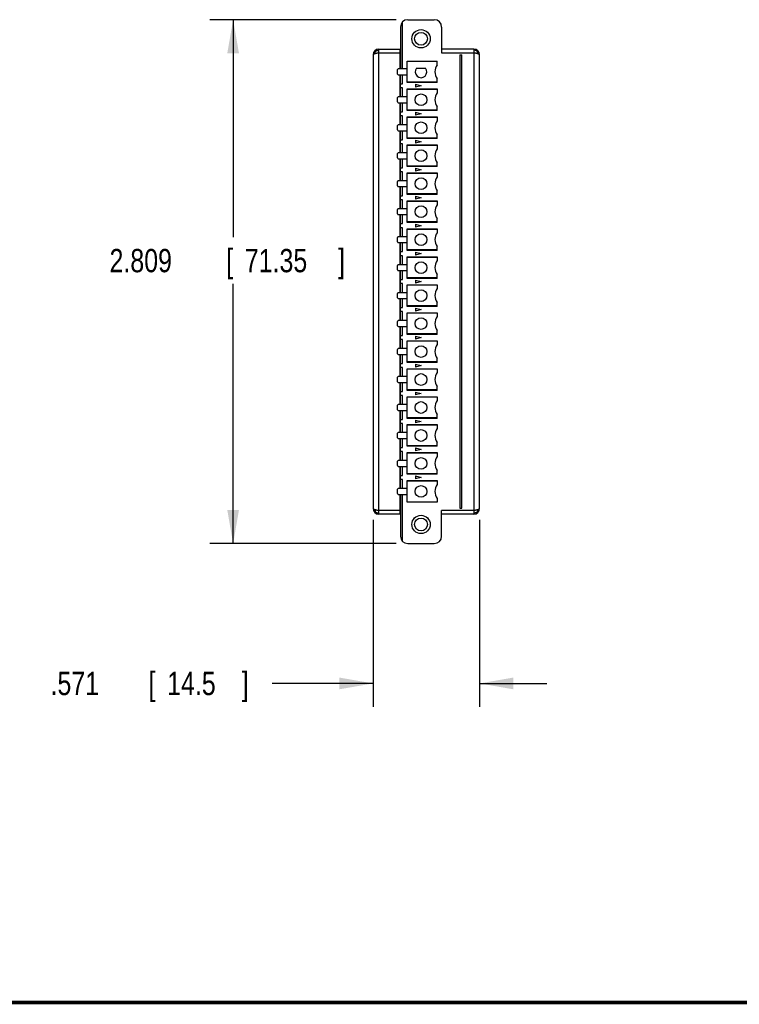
# Model space of a CAD drawing. Header units: inches. Extents: x 0.2 to 16.8, y 0.1 to 10.8.
# Tile 2 of 10: x 7.5 to 11.4, y 0.2 to 5.5. Entities that reach past the tile are written whole.
import ezdxf

# ---------------------------------------------------------------- set-up
doc = ezdxf.new("R2010")
doc.units = ezdxf.units.IN
doc.header["$LTSCALE"] = 0.935
doc.header["$MEASUREMENT"] = 0
doc.layers.get('0').update_dxf_attribs({"linetype": 'CONTINUOUS'})
doc.layers.add('DIMENSIONS', color=7, linetype='CONTINUOUS')
doc.styles.get("Standard").update_dxf_attribs({"font": 'txt', "width": 0.8})
doc.dimstyles.new('DIMSTYLE_1', dxfattribs={"dimtxt": 0.125, "dimasz": 0.18, "dimexe": 0.18, "dimexo": 0.0625, "dimgap": 0.09, "dimtad": 0, "dimtih": 1, "dimtoh": 1, "dimdec": 3, "dimzin": 4, "dimdsep": 46, "dimtxsty": 'STANDARD', "dimblk": '_FILLED', "dimblk1": '_FILLED', "dimblk2": '_FILLED', "dimcen": 0.09, "dimadec": 0, "dimazin": 0, "dimtp": 0.01, "dimtm": 0.01, "dimtfac": 1, "dimtdec": 3, "dimtofl": 0, "dimtmove": 0, "dimatfit": 3, "dimldrblk": '_FILLED', "dimfxl": 1, "dimtolj": 1, "dimtzin": 4, "dimarcsym": 0})

# ---------------------------------------------------------------- blocks, each defined once
blk = doc.blocks.new('_FILLED')
at = {"color": 0, "linetype": 'BYBLOCK'}
blk.add_solid([(0, 0), (-1, 0.174), (-1, -0.174)], dxfattribs=at)
blk = doc.blocks.new('*D2')
at = {"layer": 'DIMENSIONS', "color": 2, "linetype": 'CONTINUOUS'}
for p, q in [((9.4066, 2.8457), (9.4066, 1.8442)), ((9.9775, 2.8457), (9.9775, 1.8442)), ((9.4066, 1.9692), (8.8654, 1.9692)), ((9.9775, 1.9692), (10.3375, 1.9692))]:
    blk.add_line(p, q, dxfattribs=at)
at = {"layer": 'DIMENSIONS', "color": 2, "linetype": 'CONTINUOUS', "xscale": 0.18, "yscale": 0.18, "zscale": 0.18}
blk.add_blockref('_FILLED', (9.4066, 1.9692), dxfattribs=at)
at = {"layer": 'DIMENSIONS', "color": 2, "linetype": 'CONTINUOUS', "xscale": 0.18, "yscale": 0.18, "zscale": 0.18, "rotation": 180}
blk.add_blockref('_FILLED', (9.9775, 1.9692), dxfattribs=at)
at = {"layer": 'DIMENSIONS', "color": 2, "linetype": 'CONTINUOUS', "width": 0.8}
for s, p in [('.571', (7.6779, 1.9067)), ('[', (8.2029, 1.9067)), ('14.5', (8.3029, 1.9067)), (']', (8.7029, 1.9067))]:
    blk.add_text(s, height=0.125, dxfattribs=at).set_placement(p)
blk = doc.blocks.new('*D3')
at = {"layer": 'DIMENSIONS', "color": 2, "linetype": 'CONTINUOUS'}
for p, q in [((9.5302, 5.5283), (8.5316, 5.5283)), ((8.6566, 5.5283), (8.6566, 4.3616)), ((8.6566, 2.7192), (8.6566, 4.1116)), ((9.5302, 2.7192), (8.5316, 2.7192))]:
    blk.add_line(p, q, dxfattribs=at)
at = {"layer": 'DIMENSIONS', "color": 2, "linetype": 'CONTINUOUS', "xscale": 0.18, "yscale": 0.18, "zscale": 0.18}
for p, rotation in [((8.6566, 5.5283), 90), ((8.6566, 2.7192), 270)]:
    blk.add_blockref('_FILLED', p, dxfattribs=dict(at, rotation=rotation))
at = {"layer": 'DIMENSIONS', "color": 2, "linetype": 'CONTINUOUS', "width": 0.8}
for s, p in [('2.809', (7.9941, 4.1741)), ('[', (8.6191, 4.1741)), ('71.35', (8.7191, 4.1741)), (']', (9.2191, 4.1741))]:
    blk.add_text(s, height=0.125, dxfattribs=at).set_placement(p)

msp = doc.modelspace()

# ---------------------------------------------------------------- linework, layer by layer
at = {"color": 7, "linetype": 'CONTINUOUS'}
for p, q in [((9.5651, 5.2645), (9.5651, 5.517)), ((9.5927, 5.5283), (9.7344, 5.5283)), ((9.5533, 5.4889), (9.5533, 5.2645)), ((9.7738, 5.4889), (9.7738, 5.3511)), ((9.4066, 5.3393), (9.4066, 2.9082)), ((9.4381, 2.8767), (9.4381, 5.3708)), ((9.4381, 5.3708), (9.5533, 5.3708)), ((9.4381, 5.3511), (9.5513, 5.3511)), ((9.5513, 5.2645), (9.5513, 5.3708)), ((9.5533, 5.3393), (9.5513, 5.3393)), ((9.946, 5.3708), (9.7738, 5.3708)), ((9.7738, 5.3511), (9.946, 5.3511)), ((9.8722, 5.3393), (9.8722, 2.9082)), ((9.8722, 5.3393), (9.882, 5.3393)), ((9.882, 2.9082), (9.882, 5.3393)), ((9.946, 5.3708), (9.946, 2.8767)), ((9.9775, 2.9082), (9.9775, 5.3393)), ((9.5533, 5.3078), (9.5513, 5.3078)), ((9.5533, 5.3019), (9.5513, 5.3019)), ((9.5887, 5.1907), (9.5887, 5.3068)), ((9.5887, 5.3068), (9.7502, 5.3068)), ((9.7502, 5.3039), (9.5887, 5.3039)), ((9.6715, 5.3042), (9.6556, 5.3042)), ((9.7502, 5.2861), (9.7502, 5.3068)), ((9.5376, 5.237), (9.5376, 5.2606)), ((9.5887, 5.2645), (9.5415, 5.2645)), ((9.5415, 5.233), (9.5887, 5.233)), ((9.5513, 5.1145), (9.5513, 5.233)), ((9.5533, 5.1145), (9.5533, 5.233)), ((9.5651, 5.1846), (9.5651, 5.233)), ((9.639, 5.2685), (9.6881, 5.2685)), ((9.5513, 5.1957), (9.5533, 5.1957)), ((9.5533, 5.1846), (9.5651, 5.1846)), ((9.7502, 5.1937), (9.5887, 5.1937)), ((9.7502, 5.1907), (9.5887, 5.1907)), ((9.634, 5.1817), (9.634, 5.1659)), ((9.634, 5.1817), (9.6635, 5.1738)), ((9.7502, 5.1907), (9.7502, 5.2114)), ((9.5533, 5.1519), (9.5513, 5.1519)), ((9.5651, 5.1629), (9.5533, 5.1629)), ((9.5651, 5.1145), (9.5651, 5.1629)), ((9.5887, 5.0407), (9.5887, 5.1568)), ((9.5887, 5.1568), (9.7502, 5.1568)), ((9.7502, 5.1539), (9.5887, 5.1539)), ((9.6635, 5.1738), (9.634, 5.1659)), ((9.7502, 5.1568), (9.7502, 5.1361)), ((9.5376, 5.087), (9.5376, 5.1106)), ((9.5887, 5.1145), (9.5415, 5.1145)), ((9.5415, 5.083), (9.5887, 5.083)), ((9.5513, 4.9645), (9.5513, 5.083)), ((9.5533, 4.9645), (9.5533, 5.083)), ((9.5651, 5.0346), (9.5651, 5.083)), ((9.5513, 5.0457), (9.5533, 5.0457)), ((9.5533, 5.0346), (9.5651, 5.0346)), ((9.7502, 5.0437), (9.5887, 5.0437)), ((9.7502, 5.0407), (9.5887, 5.0407)), ((9.634, 5.0317), (9.634, 5.0159)), ((9.634, 5.0317), (9.6635, 5.0238)), ((9.6635, 5.0238), (9.634, 5.0159)), ((9.7502, 5.0407), (9.7502, 5.0614)), ((9.5887, 4.9645), (9.5415, 4.9645)), ((9.5533, 5.0019), (9.5513, 5.0019)), ((9.5651, 5.0129), (9.5533, 5.0129)), ((9.5651, 4.9645), (9.5651, 5.0129)), ((9.5887, 4.8907), (9.5887, 5.0068)), ((9.5887, 5.0068), (9.7502, 5.0068)), ((9.7502, 5.0039), (9.5887, 5.0039)), ((9.7502, 5.0068), (9.7502, 4.9861)), ((9.5376, 4.937), (9.5376, 4.9606)), ((9.5415, 4.933), (9.5887, 4.933)), ((9.5513, 4.8145), (9.5513, 4.933)), ((9.5533, 4.8145), (9.5533, 4.933)), ((9.5651, 4.8846), (9.5651, 4.933)), ((9.7502, 4.8907), (9.7502, 4.9114)), ((9.5513, 4.8957), (9.5533, 4.8957)), ((9.5533, 4.8846), (9.5651, 4.8846)), ((9.5651, 4.8629), (9.5533, 4.8629)), ((9.5651, 4.8145), (9.5651, 4.8629)), ((9.7502, 4.8937), (9.5887, 4.8937)), ((9.7502, 4.8907), (9.5887, 4.8907)), ((9.634, 4.8817), (9.634, 4.8659)), ((9.634, 4.8817), (9.6635, 4.8738)), ((9.6635, 4.8738), (9.634, 4.8659)), ((9.5376, 4.787), (9.5376, 4.8106)), ((9.5887, 4.8145), (9.5415, 4.8145)), ((9.5533, 4.8519), (9.5513, 4.8519)), ((9.5887, 4.7407), (9.5887, 4.8568)), ((9.5887, 4.8568), (9.7502, 4.8568)), ((9.7502, 4.8539), (9.5887, 4.8539)), ((9.7502, 4.8568), (9.7502, 4.8361)), ((9.5415, 4.783), (9.5887, 4.783)), ((9.5513, 4.6645), (9.5513, 4.783)), ((9.5533, 4.6645), (9.5533, 4.783)), ((9.5651, 4.7346), (9.5651, 4.783)), ((9.7502, 4.7407), (9.7502, 4.7614)), ((9.5513, 4.7457), (9.5533, 4.7457)), ((9.5533, 4.7019), (9.5513, 4.7019)), ((9.5533, 4.7346), (9.5651, 4.7346)), ((9.5651, 4.7129), (9.5533, 4.7129)), ((9.5651, 4.6645), (9.5651, 4.7129)), ((9.7502, 4.7437), (9.5887, 4.7437)), ((9.7502, 4.7407), (9.5887, 4.7407)), ((9.5887, 4.5907), (9.5887, 4.7068)), ((9.5887, 4.7068), (9.7502, 4.7068)), ((9.7502, 4.7039), (9.5887, 4.7039)), ((9.634, 4.7317), (9.634, 4.7159)), ((9.634, 4.7317), (9.6635, 4.7238)), ((9.6635, 4.7238), (9.634, 4.7159)), ((9.7502, 4.7068), (9.7502, 4.6861)), ((9.5376, 4.637), (9.5376, 4.6606)), ((9.5887, 4.6645), (9.5415, 4.6645)), ((9.5415, 4.633), (9.5887, 4.633)), ((9.5513, 4.5145), (9.5513, 4.633)), ((9.5513, 4.5957), (9.5533, 4.5957)), ((9.5533, 4.5145), (9.5533, 4.633)), ((9.5651, 4.5846), (9.5651, 4.633)), ((9.7502, 4.5937), (9.5887, 4.5937)), ((9.7502, 4.5907), (9.7502, 4.6114)), ((9.5533, 4.5519), (9.5513, 4.5519)), ((9.5533, 4.5846), (9.5651, 4.5846)), ((9.5651, 4.5629), (9.5533, 4.5629)), ((9.5651, 4.5145), (9.5651, 4.5629)), ((9.7502, 4.5907), (9.5887, 4.5907)), ((9.5887, 4.4407), (9.5887, 4.5568)), ((9.5887, 4.5568), (9.7502, 4.5568)), ((9.7502, 4.5539), (9.5887, 4.5539)), ((9.634, 4.5817), (9.634, 4.5659)), ((9.634, 4.5817), (9.6635, 4.5738)), ((9.6635, 4.5738), (9.634, 4.5659)), ((9.7502, 4.5568), (9.7502, 4.5361)), ((9.5376, 4.487), (9.5376, 4.5106)), ((9.5887, 4.5145), (9.5415, 4.5145)), ((9.5415, 4.483), (9.5887, 4.483)), ((9.5513, 4.3645), (9.5513, 4.483)), ((9.5513, 4.4457), (9.5533, 4.4457)), ((9.5533, 4.3645), (9.5533, 4.483)), ((9.5651, 4.4346), (9.5651, 4.483)), ((9.7502, 4.4437), (9.5887, 4.4437)), ((9.7502, 4.4407), (9.5887, 4.4407)), ((9.7502, 4.4407), (9.7502, 4.4614)), ((9.5533, 4.4019), (9.5513, 4.4019)), ((9.5533, 4.4346), (9.5651, 4.4346)), ((9.5651, 4.4129), (9.5533, 4.4129)), ((9.5651, 4.3645), (9.5651, 4.4129)), ((9.5887, 4.2907), (9.5887, 4.4068)), ((9.5887, 4.4068), (9.7502, 4.4068)), ((9.7502, 4.4039), (9.5887, 4.4039)), ((9.634, 4.4317), (9.634, 4.4159)), ((9.634, 4.4317), (9.6635, 4.4238)), ((9.6635, 4.4238), (9.634, 4.4159)), ((9.7502, 4.4068), (9.7502, 4.3861)), ((9.5376, 4.337), (9.5376, 4.3606)), ((9.5887, 4.3645), (9.5415, 4.3645)), ((9.5415, 4.333), (9.5887, 4.333)), ((9.5513, 4.2145), (9.5513, 4.333)), ((9.5533, 4.2145), (9.5533, 4.333)), ((9.5651, 4.2846), (9.5651, 4.333)), ((9.5513, 4.2957), (9.5533, 4.2957)), ((9.5533, 4.2846), (9.5651, 4.2846)), ((9.7502, 4.2937), (9.5887, 4.2937)), ((9.7502, 4.2907), (9.5887, 4.2907)), ((9.634, 4.2817), (9.634, 4.2659)), ((9.634, 4.2817), (9.6635, 4.2738)), ((9.7502, 4.2907), (9.7502, 4.3114)), ((9.5533, 4.2519), (9.5513, 4.2519)), ((9.5651, 4.2629), (9.5533, 4.2629)), ((9.5651, 4.2145), (9.5651, 4.2629)), ((9.5887, 4.1407), (9.5887, 4.2568)), ((9.5887, 4.2568), (9.7502, 4.2568)), ((9.7502, 4.2539), (9.5887, 4.2539)), ((9.6635, 4.2738), (9.634, 4.2659)), ((9.7502, 4.2568), (9.7502, 4.2361)), ((9.5376, 4.187), (9.5376, 4.2106)), ((9.5887, 4.2145), (9.5415, 4.2145)), ((9.5415, 4.183), (9.5887, 4.183)), ((9.5513, 4.0645), (9.5513, 4.183)), ((9.5533, 4.0645), (9.5533, 4.183)), ((9.5651, 4.1346), (9.5651, 4.183)), ((9.5513, 4.1457), (9.5533, 4.1457)), ((9.5533, 4.1346), (9.5651, 4.1346)), ((9.7502, 4.1437), (9.5887, 4.1437)), ((9.7502, 4.1407), (9.5887, 4.1407)), ((9.634, 4.1317), (9.634, 4.1159)), ((9.634, 4.1317), (9.6635, 4.1238)), ((9.6635, 4.1238), (9.634, 4.1159)), ((9.7502, 4.1407), (9.7502, 4.1614)), ((9.5533, 4.1019), (9.5513, 4.1019)), ((9.5651, 4.1129), (9.5533, 4.1129)), ((9.5651, 4.0645), (9.5651, 4.1129)), ((9.5887, 3.9907), (9.5887, 4.1068)), ((9.5887, 4.1068), (9.7502, 4.1068)), ((9.7502, 4.1039), (9.5887, 4.1039)), ((9.7502, 4.1068), (9.7502, 4.0861)), ((9.5376, 4.037), (9.5376, 4.0606)), ((9.5887, 4.0645), (9.5415, 4.0645)), ((9.5415, 4.033), (9.5887, 4.033)), ((9.5513, 3.9145), (9.5513, 4.033)), ((9.5533, 3.9145), (9.5533, 4.033)), ((9.5651, 3.9846), (9.5651, 4.033)), ((9.5513, 3.9957), (9.5533, 3.9957)), ((9.5533, 3.9846), (9.5651, 3.9846)), ((9.5651, 3.9629), (9.5533, 3.9629)), ((9.5651, 3.9145), (9.5651, 3.9629)), ((9.7502, 3.9937), (9.5887, 3.9937)), ((9.7502, 3.9907), (9.5887, 3.9907)), ((9.634, 3.9817), (9.6635, 3.9738)), ((9.634, 3.9817), (9.634, 3.9659)), ((9.6635, 3.9738), (9.634, 3.9659)), ((9.7502, 3.9907), (9.7502, 4.0114)), ((9.5376, 3.887), (9.5376, 3.9106)), ((9.5887, 3.9145), (9.5415, 3.9145)), ((9.5533, 3.9519), (9.5513, 3.9519)), ((9.5887, 3.8407), (9.5887, 3.9568)), ((9.5887, 3.9568), (9.7502, 3.9568)), ((9.7502, 3.9539), (9.5887, 3.9539)), ((9.7502, 3.9568), (9.7502, 3.9361)), ((9.5415, 3.883), (9.5887, 3.883)), ((9.5513, 3.7645), (9.5513, 3.883)), ((9.5533, 3.7645), (9.5533, 3.883)), ((9.5651, 3.8346), (9.5651, 3.883)), ((9.7502, 3.8407), (9.7502, 3.8614)), ((9.5513, 3.8457), (9.5533, 3.8457)), ((9.5533, 3.8019), (9.5513, 3.8019)), ((9.5533, 3.8346), (9.5651, 3.8346)), ((9.5651, 3.8129), (9.5533, 3.8129)), ((9.5651, 3.7645), (9.5651, 3.8129)), ((9.7502, 3.8437), (9.5887, 3.8437)), ((9.7502, 3.8407), (9.5887, 3.8407)), ((9.5887, 3.8068), (9.7502, 3.8068)), ((9.5887, 3.6907), (9.5887, 3.8068)), ((9.7502, 3.8039), (9.5887, 3.8039)), ((9.634, 3.8317), (9.6635, 3.8238)), ((9.634, 3.8317), (9.634, 3.8159)), ((9.6635, 3.8238), (9.634, 3.8159)), ((9.7502, 3.8068), (9.7502, 3.7861)), ((9.5376, 3.737), (9.5376, 3.7606)), ((9.5887, 3.7645), (9.5415, 3.7645)), ((9.5415, 3.733), (9.5887, 3.733)), ((9.5513, 3.6145), (9.5513, 3.733)), ((9.5533, 3.6145), (9.5533, 3.733)), ((9.5651, 3.6846), (9.5651, 3.733)), ((9.7502, 3.6907), (9.7502, 3.7114)), ((9.5513, 3.6957), (9.5533, 3.6957)), ((9.5533, 3.6519), (9.5513, 3.6519)), ((9.5533, 3.6846), (9.5651, 3.6846)), ((9.5651, 3.6629), (9.5533, 3.6629)), ((9.5651, 3.6145), (9.5651, 3.6629)), ((9.7502, 3.6937), (9.5887, 3.6937)), ((9.7502, 3.6907), (9.5887, 3.6907)), ((9.5887, 3.6568), (9.7502, 3.6568)), ((9.5887, 3.5407), (9.5887, 3.6568)), ((9.7502, 3.6539), (9.5887, 3.6539)), ((9.634, 3.6817), (9.6635, 3.6738)), ((9.634, 3.6817), (9.634, 3.6659)), ((9.6635, 3.6738), (9.634, 3.6659)), ((9.7502, 3.6568), (9.7502, 3.6361)), ((9.5376, 3.587), (9.5376, 3.6106)), ((9.5887, 3.6145), (9.5415, 3.6145)), ((9.5415, 3.583), (9.5887, 3.583)), ((9.5513, 3.4645), (9.5513, 3.583)), ((9.5513, 3.5457), (9.5533, 3.5457)), ((9.5533, 3.4645), (9.5533, 3.583)), ((9.5651, 3.5346), (9.5651, 3.583)), ((9.7502, 3.5437), (9.5887, 3.5437)), ((9.7502, 3.5407), (9.5887, 3.5407)), ((9.7502, 3.5407), (9.7502, 3.5614)), ((9.5533, 3.5019), (9.5513, 3.5019)), ((9.5533, 3.5346), (9.5651, 3.5346)), ((9.5651, 3.5129), (9.5533, 3.5129)), ((9.5651, 3.4645), (9.5651, 3.5129)), ((9.5887, 3.5068), (9.7502, 3.5068)), ((9.5887, 3.3907), (9.5887, 3.5068)), ((9.7502, 3.5039), (9.5887, 3.5039)), ((9.634, 3.5317), (9.6635, 3.5238)), ((9.634, 3.5317), (9.634, 3.5159)), ((9.6635, 3.5238), (9.634, 3.5159)), ((9.7502, 3.5068), (9.7502, 3.4861)), ((9.5376, 3.437), (9.5376, 3.4606)), ((9.5887, 3.4645), (9.5415, 3.4645)), ((9.5415, 3.433), (9.5887, 3.433)), ((9.5513, 3.3145), (9.5513, 3.433)), ((9.5533, 3.3145), (9.5533, 3.433)), ((9.5651, 3.3846), (9.5651, 3.433)), ((9.5513, 3.3957), (9.5533, 3.3957)), ((9.5533, 3.3846), (9.5651, 3.3846)), ((9.7502, 3.3937), (9.5887, 3.3937)), ((9.7502, 3.3907), (9.5887, 3.3907)), ((9.634, 3.3817), (9.6635, 3.3738)), ((9.634, 3.3817), (9.634, 3.3659)), ((9.7502, 3.3907), (9.7502, 3.4114)), ((9.5533, 3.3519), (9.5513, 3.3519)), ((9.5651, 3.3629), (9.5533, 3.3629)), ((9.5651, 3.3145), (9.5651, 3.3629)), ((9.5887, 3.3568), (9.7502, 3.3568)), ((9.5887, 3.2407), (9.5887, 3.3568)), ((9.7502, 3.3539), (9.5887, 3.3539)), ((9.6635, 3.3738), (9.634, 3.3659)), ((9.7502, 3.3568), (9.7502, 3.3361)), ((9.5376, 3.287), (9.5376, 3.3106)), ((9.5887, 3.3145), (9.5415, 3.3145)), ((9.5415, 3.283), (9.5887, 3.283)), ((9.5513, 3.1645), (9.5513, 3.283)), ((9.5533, 3.1645), (9.5533, 3.283)), ((9.5651, 3.2346), (9.5651, 3.283)), ((9.5513, 3.2457), (9.5533, 3.2457)), ((9.5533, 3.2346), (9.5651, 3.2346)), ((9.7502, 3.2437), (9.5887, 3.2437)), ((9.7502, 3.2407), (9.5887, 3.2407)), ((9.634, 3.2317), (9.6635, 3.2238)), ((9.634, 3.2317), (9.634, 3.2159)), ((9.6635, 3.2238), (9.634, 3.2159)), ((9.7502, 3.2407), (9.7502, 3.2614)), ((9.5533, 3.2019), (9.5513, 3.2019)), ((9.5651, 3.2129), (9.5533, 3.2129)), ((9.5651, 3.1645), (9.5651, 3.2129)), ((9.5887, 3.2068), (9.7502, 3.2068)), ((9.5887, 3.0907), (9.5887, 3.2068)), ((9.7502, 3.2039), (9.5887, 3.2039)), ((9.7502, 3.2068), (9.7502, 3.1861)), ((9.5376, 3.137), (9.5376, 3.1606)), ((9.5887, 3.1645), (9.5415, 3.1645)), ((9.5415, 3.133), (9.5887, 3.133)), ((9.5513, 3.0145), (9.5513, 3.133)), ((9.5533, 3.0145), (9.5533, 3.133)), ((9.5651, 3.0846), (9.5651, 3.133)), ((9.5513, 3.0957), (9.5533, 3.0957)), ((9.5533, 3.0846), (9.5651, 3.0846)), ((9.5651, 3.0629), (9.5533, 3.0629)), ((9.5651, 3.0145), (9.5651, 3.0629)), ((9.7502, 3.0937), (9.5887, 3.0937)), ((9.7502, 3.0907), (9.5887, 3.0907)), ((9.634, 3.0817), (9.6635, 3.0738)), ((9.634, 3.0817), (9.634, 3.0659)), ((9.6635, 3.0738), (9.634, 3.0659)), ((9.7502, 3.0907), (9.7502, 3.1114)), ((9.5376, 2.987), (9.5376, 3.0106)), ((9.5887, 3.0145), (9.5415, 3.0145)), ((9.5533, 3.0519), (9.5513, 3.0519)), ((9.5887, 3.0568), (9.7502, 3.0568)), ((9.5887, 2.9407), (9.5887, 3.0568)), ((9.7502, 3.0539), (9.5887, 3.0539)), ((9.7502, 3.0568), (9.7502, 3.0361)), ((9.5415, 2.983), (9.5887, 2.983)), ((9.5513, 2.8767), (9.5513, 2.983)), ((9.5533, 2.983), (9.5533, 2.7586)), ((9.5651, 2.7305), (9.5651, 2.983)), ((9.7502, 2.9614), (9.7502, 2.9407)), ((9.5513, 2.9457), (9.5533, 2.9457)), ((9.5513, 2.9397), (9.5533, 2.9397)), ((9.5533, 2.9082), (9.5513, 2.9082)), ((9.5887, 2.9437), (9.7502, 2.9437)), ((9.7502, 2.9407), (9.5887, 2.9407)), ((9.8722, 2.9082), (9.882, 2.9082)), ((9.5513, 2.8964), (9.4381, 2.8964)), ((9.5533, 2.8767), (9.4381, 2.8767)), ((9.946, 2.8964), (9.7738, 2.8964)), ((9.7738, 2.7586), (9.7738, 2.8964)), ((9.946, 2.8767), (9.7738, 2.8767)), ((9.5927, 2.7192), (9.7344, 2.7192))]:
    msp.add_line(p, q, dxfattribs=at)
at = {"color": 7, "linetype": 'CONTINUOUS', "const_width": 0.02}
msp.add_lwpolyline([(0.25, 0.2586), (16.75, 0.2586)], dxfattribs=at)
at = {"color": 7, "linetype": 'CONTINUOUS'}
for centre, radius in [((9.6635, 5.4259), 0.0492), ((9.6635, 5.4259), 0.0344), ((9.6635, 5.0988), 0.0315), ((9.6635, 4.9488), 0.0315), ((9.6635, 4.7988), 0.0315), ((9.6635, 4.6488), 0.0315), ((9.6635, 4.4988), 0.0315), ((9.6635, 4.3488), 0.0315), ((9.6635, 4.1988), 0.0315), ((9.6635, 4.0488), 0.0315), ((9.6635, 3.8988), 0.0315), ((9.6635, 3.7488), 0.0315), ((9.6635, 3.5988), 0.0315), ((9.6635, 3.4488), 0.0315), ((9.6635, 3.2988), 0.0315), ((9.6635, 3.1488), 0.0315), ((9.6635, 2.9988), 0.0315), ((9.6635, 2.8216), 0.0492), ((9.6635, 2.8216), 0.0344)]:
    msp.add_circle(centre, radius, dxfattribs=at)
for centre, radius, start, end in [((9.5927, 5.4889), 0.0394, 90, 180), ((9.7344, 5.4889), 0.0394, 0, 90), ((9.4381, 5.3393), 0.0315, 90, 180), ((9.946, 5.3393), 0.0315, 0, 90), ((9.8033, 5.2488), 0.065, 144.9032, 215.0968), ((9.5415, 5.2606), 0.00394, 90, 180), ((9.5415, 5.237), 0.00394, 180, 270), ((9.5533, 5.2488), 0.0197, 90, 95.8249), ((9.5533, 5.2488), 0.0197, 264.1751, 270), ((9.6635, 5.2488), 0.0315, 141.3178, 38.6822), ((9.8033, 5.0988), 0.065, 144.9032, 215.0968), ((9.5415, 5.1106), 0.00394, 90, 180), ((9.5415, 5.087), 0.00394, 180, 270), ((9.5533, 5.0988), 0.0197, 90, 95.8249), ((9.5533, 5.0988), 0.0197, 264.1751, 270), ((9.5415, 4.9606), 0.00394, 90, 180), ((9.5533, 4.9488), 0.0197, 90, 95.8249), ((9.8033, 4.9488), 0.065, 144.9032, 215.0968), ((9.5415, 4.937), 0.00394, 180, 270), ((9.5533, 4.9488), 0.0197, 264.1751, 270), ((9.5415, 4.8106), 0.00394, 90, 180), ((9.5533, 4.7988), 0.0197, 90, 95.8249), ((9.8033, 4.7988), 0.065, 144.9032, 215.0968), ((9.5415, 4.787), 0.00394, 180, 270), ((9.5533, 4.7988), 0.0197, 264.1751, 270), ((9.5415, 4.6606), 0.00394, 90, 180), ((9.5533, 4.6488), 0.0197, 90, 95.8249), ((9.8033, 4.6488), 0.065, 144.9032, 215.0968), ((9.5415, 4.637), 0.00394, 180, 270), ((9.5533, 4.6488), 0.0197, 264.1751, 270), ((9.5415, 4.5106), 0.00394, 90, 180), ((9.5533, 4.4988), 0.0197, 90, 95.8249), ((9.8033, 4.4988), 0.065, 144.9032, 215.0968), ((9.5415, 4.487), 0.00394, 180, 270), ((9.5533, 4.4988), 0.0197, 264.1751, 270), ((9.8033, 4.3488), 0.065, 144.9032, 215.0968), ((9.5415, 4.3606), 0.00394, 90, 180), ((9.5415, 4.337), 0.00394, 180, 270), ((9.5533, 4.3488), 0.0197, 90, 95.8249), ((9.5533, 4.3488), 0.0197, 264.1751, 270), ((9.8033, 4.1988), 0.065, 144.9032, 215.0968), ((9.5415, 4.2106), 0.00394, 90, 180), ((9.5415, 4.187), 0.00394, 180, 270), ((9.5533, 4.1988), 0.0197, 90, 95.8249), ((9.5533, 4.1988), 0.0197, 264.1751, 270), ((9.5533, 4.0488), 0.0197, 90, 95.8249), ((9.8033, 4.0488), 0.065, 144.9032, 215.0968), ((9.5415, 4.0606), 0.00394, 90, 180), ((9.5415, 4.037), 0.00394, 180, 270), ((9.5533, 4.0488), 0.0197, 264.1751, 270), ((9.5415, 3.9106), 0.00394, 90, 180), ((9.5533, 3.8988), 0.0197, 90, 95.8249), ((9.8033, 3.8988), 0.065, 144.9032, 215.0968), ((9.5415, 3.887), 0.00394, 180, 270), ((9.5533, 3.8988), 0.0197, 264.1751, 270), ((9.5415, 3.7606), 0.00394, 90, 180), ((9.5533, 3.7488), 0.0197, 90, 95.8249), ((9.8033, 3.7488), 0.065, 144.9032, 215.0968), ((9.5415, 3.737), 0.00394, 180, 270), ((9.5533, 3.7488), 0.0197, 264.1751, 270), ((9.5415, 3.6106), 0.00394, 90, 180), ((9.5533, 3.5988), 0.0197, 90, 95.8249), ((9.8033, 3.5988), 0.065, 144.9032, 215.0968), ((9.5415, 3.587), 0.00394, 180, 270), ((9.5533, 3.5988), 0.0197, 264.1751, 270), ((9.8033, 3.4488), 0.065, 144.9032, 215.0968), ((9.5415, 3.4606), 0.00394, 90, 180), ((9.5415, 3.437), 0.00394, 180, 270), ((9.5533, 3.4488), 0.0197, 90, 95.8249), ((9.5533, 3.4488), 0.0197, 264.1751, 270), ((9.8033, 3.2988), 0.065, 144.9032, 215.0968), ((9.5415, 3.3106), 0.00394, 90, 180), ((9.5415, 3.287), 0.00394, 180, 270), ((9.5533, 3.2988), 0.0197, 90, 95.8249), ((9.5533, 3.2988), 0.0197, 264.1751, 270), ((9.5533, 3.1488), 0.0197, 90, 95.8249), ((9.8033, 3.1488), 0.065, 144.9032, 215.0968), ((9.5415, 3.1606), 0.00394, 90, 180), ((9.5415, 3.137), 0.00394, 180, 270), ((9.5533, 3.1488), 0.0197, 264.1751, 270), ((9.5415, 3.0106), 0.00394, 90, 180), ((9.5533, 2.9988), 0.0197, 90, 95.8249), ((9.8033, 2.9988), 0.065, 144.9032, 215.0968), ((9.5415, 2.987), 0.00394, 180, 270), ((9.5533, 2.9988), 0.0197, 264.1751, 270), ((9.4381, 2.9082), 0.0315, 180, 270), ((9.946, 2.9082), 0.0315, 270, 360), ((9.5927, 2.7586), 0.0394, 180, 270), ((9.7344, 2.7586), 0.0394, 270, 360)]:
    msp.add_arc(centre, radius, start, end, dxfattribs=at)
for points, knots in [([(9.4159, 5.3452), (9.4152, 5.345), (9.4139, 5.3445), (9.412, 5.3438), (9.4107, 5.3432), (9.4097, 5.3427), (9.4091, 5.3423), (9.4085, 5.3419), (9.408, 5.3416), (9.4076, 5.3412), (9.4073, 5.3408), (9.407, 5.3405), (9.4068, 5.3401), (9.4067, 5.3397), (9.4066, 5.3395), (9.4066, 5.3393)], [0, 0, 0, 0, 0.193075, 0.366926, 0.520481, 0.589451, 0.653175, 0.711688, 0.765097, 0.813595, 0.857499, 0.897283, 0.933634, 0.967482, 1, 1, 1, 1]), ([(9.4159, 5.3616), (9.4159, 5.3617), (9.4161, 5.3618), (9.4163, 5.3618), (9.4164, 5.3619), (9.4166, 5.3619), (9.4168, 5.3619), (9.4171, 5.3618), (9.4173, 5.3618), (9.4176, 5.3617), (9.4181, 5.3615), (9.4187, 5.3612), (9.4195, 5.3608), (9.4201, 5.3604), (9.4204, 5.3602)], [0, 0, 0, 0, 0.058862, 0.089631, 0.122799, 0.159748, 0.201626, 0.249366, 0.303753, 0.365385, 0.434468, 0.595105, 0.784897, 1, 1, 1, 1]), ([(9.4159, 5.3452), (9.4159, 5.346), (9.4161, 5.3475), (9.4164, 5.3496), (9.4168, 5.3515), (9.4173, 5.3533), (9.4179, 5.3551), (9.4186, 5.3568), (9.4195, 5.3586), (9.4201, 5.3597), (9.4204, 5.3602)], [0, 0, 0, 0, 0.149271, 0.279597, 0.400046, 0.516791, 0.634481, 0.754702, 0.877493, 1, 1, 1, 1]), ([(9.4381, 5.3511), (9.4361, 5.3506), (9.4321, 5.3497), (9.4271, 5.3485), (9.4233, 5.3475), (9.4207, 5.3467), (9.4182, 5.346), (9.4166, 5.3455), (9.4159, 5.3452)], [0, 0, 0, 0, 0.274189, 0.538427, 0.663816, 0.783222, 0.895595, 1, 1, 1, 1]), ([(9.4204, 5.3602), (9.4211, 5.3606), (9.4225, 5.3613), (9.4245, 5.3622), (9.4266, 5.363), (9.4287, 5.3637), (9.4308, 5.3643), (9.433, 5.3647), (9.4355, 5.365), (9.4372, 5.3651), (9.4381, 5.3651)], [0, 0, 0, 0, 0.122488, 0.244994, 0.36529, 0.48308, 0.600184, 0.72069, 0.851048, 1, 1, 1, 1]), ([(9.9637, 5.3602), (9.9631, 5.3606), (9.9617, 5.3613), (9.9596, 5.3622), (9.9576, 5.363), (9.9555, 5.3637), (9.9534, 5.3643), (9.9511, 5.3647), (9.9487, 5.365), (9.9469, 5.3651), (9.946, 5.3651)], [0, 0, 0, 0, 0.122488, 0.244994, 0.36529, 0.48308, 0.600184, 0.72069, 0.851048, 1, 1, 1, 1]), ([(9.9683, 5.3452), (9.9675, 5.3455), (9.9659, 5.346), (9.9635, 5.3467), (9.9608, 5.3475), (9.958, 5.3482), (9.9551, 5.3489), (9.9521, 5.3497), (9.9491, 5.3504), (9.947, 5.3509), (9.946, 5.3511)], [0, 0, 0, 0, 0.104401, 0.216778, 0.336181, 0.461572, 0.591838, 0.725811, 0.862279, 1, 1, 1, 1]), ([(9.9661, 5.3615), (9.9659, 5.3614), (9.9654, 5.3612), (9.9646, 5.3608), (9.964, 5.3604), (9.9637, 5.3602)], [0, 0, 0, 0, 0.237069, 0.594687, 1, 1, 1, 1]), ([(9.9683, 5.3452), (9.9682, 5.346), (9.9681, 5.3475), (9.9678, 5.3496), (9.9674, 5.3515), (9.9669, 5.3533), (9.9663, 5.3551), (9.9655, 5.3568), (9.9647, 5.3586), (9.9641, 5.3597), (9.9637, 5.3602)], [0, 0, 0, 0, 0.149271, 0.279597, 0.400046, 0.516791, 0.634481, 0.754702, 0.877493, 1, 1, 1, 1]), ([(9.9683, 5.3616), (9.9682, 5.3617), (9.9681, 5.3618), (9.9679, 5.3618), (9.9677, 5.3619), (9.9676, 5.3619), (9.9673, 5.3619), (9.9671, 5.3618), (9.9668, 5.3618), (9.9666, 5.3617), (9.9663, 5.3616), (9.9661, 5.3615), (9.9661, 5.3615)], [0, 0, 0, 0, 0.125428, 0.190992, 0.261669, 0.340402, 0.42964, 0.531369, 0.64726, 0.77859, 0.925797, 1, 1, 1, 1]), ([(9.9775, 5.3393), (9.9775, 5.3395), (9.9775, 5.3397), (9.9774, 5.3401), (9.9772, 5.3405), (9.9769, 5.3408), (9.9766, 5.3412), (9.9761, 5.3416), (9.9757, 5.3419), (9.9751, 5.3423), (9.9745, 5.3427), (9.9735, 5.3432), (9.9721, 5.3438), (9.9703, 5.3445), (9.969, 5.345), (9.9683, 5.3452)], [0, 0, 0, 0, 0.032518, 0.066368, 0.102717, 0.142499, 0.186406, 0.234908, 0.288313, 0.346822, 0.41055, 0.479525, 0.633072, 0.806931, 1, 1, 1, 1]), ([(9.4066, 2.9082), (9.4066, 2.9081), (9.4067, 2.9078), (9.4068, 2.9075), (9.407, 2.9071), (9.4073, 2.9067), (9.4076, 2.9064), (9.408, 2.906), (9.4085, 2.9056), (9.4091, 2.9053), (9.4097, 2.9049), (9.4107, 2.9044), (9.412, 2.9037), (9.4139, 2.903), (9.4152, 2.9026), (9.4159, 2.9023)], [0, 0, 0, 0, 0.032518, 0.066368, 0.102717, 0.142499, 0.186406, 0.234908, 0.288313, 0.346822, 0.41055, 0.479525, 0.633072, 0.806931, 1, 1, 1, 1]), ([(9.9683, 2.9023), (9.969, 2.9026), (9.9703, 2.903), (9.9721, 2.9037), (9.9735, 2.9044), (9.9745, 2.9049), (9.9751, 2.9053), (9.9757, 2.9056), (9.9761, 2.906), (9.9766, 2.9064), (9.9769, 2.9067), (9.9772, 2.9071), (9.9774, 2.9075), (9.9775, 2.9078), (9.9775, 2.9081), (9.9775, 2.9082)], [0, 0, 0, 0, 0.193075, 0.366926, 0.520481, 0.589451, 0.653175, 0.711688, 0.765097, 0.813595, 0.857499, 0.897283, 0.933634, 0.967482, 1, 1, 1, 1]), ([(9.4159, 2.9023), (9.4166, 2.9021), (9.4182, 2.9016), (9.4207, 2.9008), (9.4233, 2.9001), (9.4261, 2.8994), (9.429, 2.8986), (9.432, 2.8979), (9.4351, 2.8971), (9.4371, 2.8967), (9.4381, 2.8964)], [0, 0, 0, 0, 0.104401, 0.216778, 0.336181, 0.461572, 0.591838, 0.725811, 0.862279, 1, 1, 1, 1]), ([(9.4159, 2.9023), (9.4159, 2.9015), (9.4161, 2.9001), (9.4164, 2.898), (9.4168, 2.8961), (9.4173, 2.8943), (9.4179, 2.8925), (9.4186, 2.8907), (9.4195, 2.889), (9.4201, 2.8879), (9.4204, 2.8873)], [0, 0, 0, 0, 0.149271, 0.279597, 0.400046, 0.516791, 0.634481, 0.754702, 0.877493, 1, 1, 1, 1]), ([(9.4159, 2.886), (9.4159, 2.8859), (9.4161, 2.8858), (9.4163, 2.8857), (9.4164, 2.8857), (9.4166, 2.8856), (9.4168, 2.8857), (9.4171, 2.8857), (9.4173, 2.8858), (9.4176, 2.8859), (9.4181, 2.886), (9.4187, 2.8863), (9.4195, 2.8868), (9.4201, 2.8871), (9.4204, 2.8873)], [0, 0, 0, 0, 0.058862, 0.089631, 0.122799, 0.159748, 0.201626, 0.249366, 0.303753, 0.365385, 0.434468, 0.595105, 0.784897, 1, 1, 1, 1]), ([(9.4204, 2.8873), (9.4211, 2.8869), (9.4225, 2.8863), (9.4245, 2.8853), (9.4266, 2.8845), (9.4287, 2.8838), (9.4308, 2.8832), (9.433, 2.8828), (9.4355, 2.8825), (9.4372, 2.8825), (9.4381, 2.8825)], [0, 0, 0, 0, 0.122488, 0.244994, 0.36529, 0.48308, 0.600184, 0.72069, 0.851048, 1, 1, 1, 1]), ([(9.946, 2.8964), (9.9481, 2.8969), (9.9521, 2.8979), (9.957, 2.8991), (9.9608, 2.9001), (9.9635, 2.9008), (9.9659, 2.9016), (9.9675, 2.9021), (9.9683, 2.9023)], [0, 0, 0, 0, 0.274189, 0.538427, 0.663816, 0.783222, 0.895595, 1, 1, 1, 1]), ([(9.9637, 2.8873), (9.9631, 2.8869), (9.9617, 2.8863), (9.9596, 2.8853), (9.9576, 2.8845), (9.9555, 2.8838), (9.9534, 2.8832), (9.9511, 2.8828), (9.9487, 2.8825), (9.9469, 2.8825), (9.946, 2.8825)], [0, 0, 0, 0, 0.122488, 0.244994, 0.36529, 0.48308, 0.600184, 0.72069, 0.851048, 1, 1, 1, 1]), ([(9.9683, 2.9023), (9.9682, 2.9015), (9.9681, 2.9001), (9.9678, 2.898), (9.9674, 2.8961), (9.9669, 2.8943), (9.9663, 2.8925), (9.9655, 2.8907), (9.9647, 2.889), (9.9641, 2.8879), (9.9637, 2.8873)], [0, 0, 0, 0, 0.149271, 0.279597, 0.400046, 0.516791, 0.634481, 0.754702, 0.877493, 1, 1, 1, 1]), ([(9.9637, 2.8873), (9.964, 2.8871), (9.9646, 2.8868), (9.9655, 2.8863), (9.9661, 2.886), (9.9666, 2.8859), (9.9668, 2.8858), (9.9671, 2.8857), (9.9673, 2.8857), (9.9675, 2.8857), (9.9676, 2.8857), (9.9676, 2.8857)], [0, 0, 0, 0, 0.255205, 0.4802, 0.670806, 0.752692, 0.825742, 0.890286, 0.946945, 0.996577, 1, 1, 1, 1]), ([(9.9676, 2.8857), (9.9676, 2.8857), (9.9678, 2.8857), (9.9679, 2.8857), (9.9681, 2.8858), (9.9682, 2.8859), (9.9683, 2.8859), (9.9683, 2.886)], [0, 0, 0, 0, 0.216767, 0.428135, 0.624178, 0.812757, 1, 1, 1, 1])]:
    msp.add_open_spline(points, degree=3, knots=knots, dxfattribs=at)

# ---------------------------------------------------------------- dimensions: what is measured, and where the dimension line sits
at = {"layer": 'DIMENSIONS', "color": 2, "linetype": 'CONTINUOUS'}
dim = msp.add_linear_dim(base=(8.6566, 5.5283), p1=(9.5302, 2.7192), p2=(9.5302, 5.5283), angle=90, dimstyle='DIMSTYLE_1', dxfattribs=at)
dim.commit()
dim.dimension.update_dxf_attribs({"geometry": '*D3', "text_midpoint": (8.6566, 4.2366), "dimtype": 160})
dim = msp.add_linear_dim(base=(9.9775, 1.9692), p1=(9.4066, 2.8457), p2=(9.9775, 2.8457), dimstyle='DIMSTYLE_1', dxfattribs=at)
dim.commit()
dim.dimension.update_dxf_attribs({"geometry": '*D2', "text_midpoint": (8.2404, 1.9692), "dimtype": 160})

doc.saveas('drawing.dxf')
